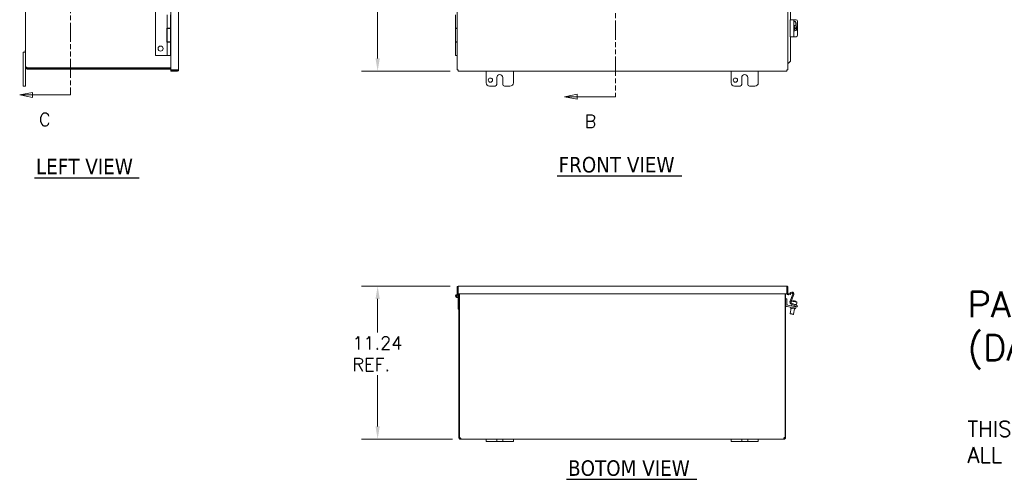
# Model space of a CAD drawing. Header units: inches. Extents: x 7 to 152, y 5 to 100.
# Tile 1 of 3: x 7 to 80, y 5 to 38. Entities that reach past the tile are written whole.
import ezdxf

# ---------------------------------------------------------------- set-up
doc = ezdxf.new("R2010")
doc.units = ezdxf.units.IN
doc.header["$LTSCALE"] = 9.5
doc.header["$MEASUREMENT"] = 0
doc.linetypes.add('DOUBLE_DASH_CHAIN', pattern=[1.2403, 0.6614, -0.0827, 0.1654, -0.0827, 0.1654, -0.0827])
for name, color, linetype, lineweight in [('Dimension (ANSI)', 7, 'Continuous', 5), ('Section Line (ANSI)', 7, 'DOUBLE_DASH_CHAIN', 5), ('Symbol (ANSI)', 7, 'Continuous', 5), ('Visible (ANSI)', 7, 'Continuous', 5)]:
    doc.layers.add(name, color=color, linetype=linetype, lineweight=lineweight)
doc.styles.add('Note Text (ANSI)', font='RomanS.shx')
doc.styles.add('ROMANS', font='romans.shx')
doc.styles.add('Text Style168', font='tahoma.ttf')
doc.dimstyles.new('Default (ANSI)', dxfattribs={"dimscale": 9.5, "dimtxt": 0.1, "dimasz": 0.098425, "dimexe": 0.125, "dimexo": 0.0625, "dimgap": 0.031496, "dimtad": 0, "dimtih": 1, "dimtoh": 1, "dimrnd": 1e-08, "dimzin": 0, "dimdsep": 46, "dimtxsty": 'ROMANS', "dimcen": 0.09, "dimdle": 0.393701, "dimclrd": 256, "dimclre": 256, "dimclrt": 256, "dimadec": 0, "dimazin": 0, "dimtfac": 1, "dimtofl": 0, "dimtmove": 0, "dimatfit": 3, "dimfxl": 1, "dimtolj": 1, "dimtzin": 0, "dimlwd": -1, "dimlwe": -1, "dimarcsym": 0})

# ---------------------------------------------------------------- blocks, each defined once
blk = doc.blocks.new('2dTransSection1')
at = {"layer": 'Section Line (ANSI)', "linetype": 'Continuous'}
for p, q in [((5.0691, 7.6946), (4.9711, 7.6751)), ((5.0691, 7.6556), (5.0691, 7.6946)), ((5.0691, 7.6751), (4.9711, 7.6751)), ((4.9711, 7.6751), (5.0691, 7.6556)), ((5.3648, 7.6751), (5.0691, 7.6751)), ((5.3648, 7.6751), (5.3648, 7.6591)), ((5.0691, 3.4722), (4.9711, 3.4527)), ((5.0691, 3.4527), (4.9711, 3.4527)), ((4.9711, 3.4527), (5.0691, 3.4332)), ((5.0691, 3.4332), (5.0691, 3.4722)), ((5.3648, 3.4527), (5.0691, 3.4527)), ((5.3648, 3.4687), (5.3648, 3.4527))]:
    blk.add_line(p, q, dxfattribs=at)
at = {"layer": 'Section Line (ANSI)', "linetype": 'DOUBLE_DASH_CHAIN', "ltscale": 0.023716}
blk.add_line((5.3648, 7.6751), (5.3648, 3.4527), dxfattribs=at)
at = {"layer": 'Section Line (ANSI)', "linetype": 'Continuous', "flags": 128}
for points in [[(5.0691, 7.6946), (4.9711, 7.6751), (5.0691, 7.6556), (5.0691, 7.6946)], [(5.0691, 3.4722), (4.9711, 3.4527), (5.0691, 3.4332), (5.0691, 3.4722)]]:
    blk.add_lwpolyline(points, dxfattribs=at)
at = {"layer": 'Section Line (ANSI)'}
for points in [[(5.0691, 7.6946), (4.9711, 7.6751), (5.0691, 7.6556), (5.0691, 7.6946)], [(5.0691, 3.4722), (4.9711, 3.4527), (5.0691, 3.4332), (5.0691, 3.4722)]]:
    blk.add_solid(points, dxfattribs=at)
at = {"layer": 'Section Line (ANSI)', "char_height": 0.1, "attachment_point": 7, "style": 'ROMANS'}
for insert in [(5.1249, 7.8129), (5.1249, 3.2129)]:
    blk.add_mtext('B', dxfattribs=dict(at, insert=insert))
blk = doc.blocks.new('2dTransSection2')
at = {"layer": 'Section Line (ANSI)', "linetype": 'Continuous'}
for p, q in [((0.8541, 7.6718), (0.7561, 7.6523)), ((0.8541, 7.6523), (0.7561, 7.6523)), ((0.7561, 7.6523), (0.8541, 7.6328)), ((0.8541, 7.6328), (0.8541, 7.6718)), ((1.1498, 7.6523), (0.8541, 7.6523)), ((1.1498, 7.6523), (1.1498, 7.6365)), ((0.8541, 3.4861), (0.7561, 3.4666)), ((0.8541, 3.4666), (0.7561, 3.4666)), ((0.7561, 3.4666), (0.8541, 3.4471)), ((0.8541, 3.4471), (0.8541, 3.4861)), ((1.1498, 3.4666), (0.8541, 3.4666)), ((1.1498, 3.4825), (1.1498, 3.4666))]:
    blk.add_line(p, q, dxfattribs=at)
at = {"layer": 'Section Line (ANSI)', "linetype": 'DOUBLE_DASH_CHAIN', "ltscale": 0.023676}
blk.add_line((1.1498, 7.6523), (1.1498, 3.4666), dxfattribs=at)
at = {"layer": 'Section Line (ANSI)', "linetype": 'Continuous', "flags": 128}
for points in [[(0.8541, 7.6718), (0.7561, 7.6523), (0.8541, 7.6328), (0.8541, 7.6718)], [(0.8541, 3.4861), (0.7561, 3.4666), (0.8541, 3.4471), (0.8541, 3.4861)]]:
    blk.add_lwpolyline(points, dxfattribs=at)
at = {"layer": 'Section Line (ANSI)'}
for points in [[(0.8541, 7.6718), (0.7561, 7.6523), (0.8541, 7.6328), (0.8541, 7.6718)], [(0.8541, 3.4861), (0.7561, 3.4666), (0.8541, 3.4471), (0.8541, 3.4861)]]:
    blk.add_solid(points, dxfattribs=at)
at = {"layer": 'Section Line (ANSI)', "char_height": 0.1, "attachment_point": 7, "style": 'ROMANS'}
for insert in [(0.9052, 7.7901), (0.9052, 3.2268)]:
    blk.add_mtext('C', dxfattribs=dict(at, insert=insert))
blk = doc.blocks.new('*D8')
at = {"layer": 'Defpoints', "color": 0, "transparency": 16777216}
for p in [(39.407, 70.994), (33.487, 34.684), (39.407, 34.684)]:
    blk.add_point(p, dxfattribs=at)
at = {"layer": 'Dimension (ANSI)', "transparency": 16777216}
for p, q in [((38.813, 70.994), (32.3, 70.994)), ((33.487, 70.059), (33.487, 53.613)), ((33.487, 35.619), (33.487, 52.065)), ((38.813, 34.684), (32.3, 34.684))]:
    blk.add_line(p, q, dxfattribs=at)
for points in [[(33.331, 70.059), (33.643, 70.059), (33.487, 70.994)], [(33.331, 35.619), (33.643, 35.619), (33.487, 34.684)]]:
    blk.add_solid(points, dxfattribs=at)
at = {"layer": 'Dimension (ANSI)', "transparency": 16777216, "insert": (31.723, 53.314), "char_height": 0.95, "attachment_point": 1, "style": 'ROMANS'}
blk.add_mtext('\\A1;36.31', dxfattribs=at)
blk = doc.blocks.new('*D18')
at = {"layer": 'Defpoints', "color": 0, "transparency": 16777216}
for p in [(39.412, 18.885), (33.487, 7.642), (39.576, 7.642)]:
    blk.add_point(p, dxfattribs=at)
at = {"layer": 'Dimension (ANSI)', "transparency": 16777216}
for p, q in [((38.818, 18.885), (32.3, 18.885)), ((33.487, 17.95), (33.487, 15.483)), ((33.487, 8.577), (33.487, 12.351)), ((38.982, 7.642), (32.3, 7.642))]:
    blk.add_line(p, q, dxfattribs=at)
for points in [[(33.331, 17.95), (33.643, 17.95), (33.487, 18.885)], [(33.331, 8.577), (33.643, 8.577), (33.487, 7.642)]]:
    blk.add_solid(points, dxfattribs=at)
at = {"layer": 'Dimension (ANSI)', "transparency": 16777216, "insert": (31.632, 15.184), "char_height": 0.95, "attachment_point": 1, "style": 'ROMANS'}
blk.add_mtext('\\A1;11.24{\\PREF.}', dxfattribs=at)

msp = doc.modelspace()

# ---------------------------------------------------------------- linework, layer by layer
at = {"layer": 'Symbol (ANSI)', "lineweight": 30}
for p, q in [((8.268, 26.851), (15.964, 26.851)), ((46.668, 26.984), (55.833, 26.984)), ((47.363, 4.694), (56.933, 4.694))]:
    msp.add_line(p, q, dxfattribs=at)
at = {"layer": 'Visible (ANSI)'}
for p, q in [((18.3, 34.769), (18.3, 70.909)), ((18.862, 70.905), (18.862, 34.774)), ((39.322, 34.769), (39.322, 70.909)), ((63.632, 70.909), (63.632, 34.769)), ((7.619, 34.956), (7.619, 70.723)), ((17.163, 35.839), (17.163, 69.839)), ((63.822, 38.464), (63.822, 52.214)), ((63.835, 38.464), (63.835, 52.214)), ((18.018, 38.819), (18.018, 37.839)), ((18.268, 38.819), (18.268, 37.839)), ((39.209, 38.819), (39.209, 37.839)), ((63.923, 38.464), (63.797, 38.464)), ((63.797, 37.214), (63.797, 38.464)), ((63.923, 38.464), (64.071, 38.464)), ((64.231, 38.464), (64.071, 38.464)), ((64.071, 37.214), (64.071, 38.464)), ((17.993, 37.839), (18.018, 37.839)), ((17.993, 36.819), (17.993, 37.839)), ((18.268, 37.839), (18.018, 37.839)), ((18.018, 37.824), (18.268, 37.824)), ((18.018, 37.824), (18.018, 36.844)), ((18.083, 37.824), (18.083, 37.839)), ((18.203, 37.824), (18.203, 37.839)), ((18.3, 37.824), (18.268, 37.824)), ((18.268, 37.824), (18.268, 36.844)), ((39.322, 37.839), (39.209, 37.839)), ((39.209, 37.824), (39.322, 37.824)), ((39.209, 37.824), (39.209, 36.844)), ((64.091, 38.044), (64.071, 38.044)), ((64.076, 37.877), (64.071, 37.877)), ((64.071, 37.802), (64.076, 37.802)), ((64.091, 37.634), (64.071, 37.634)), ((64.122, 37.964), (64.073, 37.964)), ((64.073, 37.714), (64.122, 37.714)), ((64.104, 37.877), (64.104, 37.964)), ((64.125, 37.877), (64.104, 37.877)), ((64.104, 37.802), (64.125, 37.802)), ((64.104, 37.714), (64.104, 37.802)), ((64.289, 37.877), (64.125, 37.877)), ((64.125, 37.802), (64.289, 37.802)), ((64.207, 38.007), (64.207, 38.214)), ((64.238, 38.214), (64.238, 37.979)), ((64.344, 37.339), (64.344, 38.339)), ((63.797, 37.214), (63.923, 37.214)), ((63.822, 35.419), (63.822, 37.214)), ((63.835, 35.419), (63.835, 37.214)), ((64.071, 37.214), (63.923, 37.214)), ((64.071, 37.214), (64.231, 37.214)), ((7.582, 36.194), (7.619, 36.209)), ((7.582, 36.105), (7.582, 36.194)), ((18.018, 36.819), (17.993, 36.819)), ((18.268, 36.844), (18.018, 36.844)), ((18.018, 36.819), (18.268, 36.819)), ((18.018, 36.819), (18.018, 35.839)), ((18.083, 36.819), (18.083, 36.844)), ((18.203, 36.819), (18.203, 36.844)), ((18.268, 36.844), (18.3, 36.844)), ((18.268, 36.819), (18.268, 35.839)), ((39.322, 36.844), (39.209, 36.844)), ((39.209, 36.819), (39.322, 36.819)), ((39.209, 36.819), (39.209, 35.839)), ((7.619, 36.084), (7.439, 36.084)), ((7.439, 35.834), (7.439, 36.084)), ((7.439, 35.834), (7.439, 33.834)), ((7.582, 36.105), (7.619, 36.089)), ((18.018, 35.839), (17.163, 35.839)), ((18.268, 35.839), (18.018, 35.839)), ((39.322, 35.839), (39.209, 35.839)), ((7.619, 34.956), (7.661, 34.956)), ((7.619, 34.944), (7.619, 34.956)), ((7.619, 34.944), (7.661, 34.944)), ((7.619, 33.834), (7.619, 34.944)), ((7.661, 34.956), (7.693, 34.956)), ((7.661, 34.944), (7.693, 34.944)), ((7.693, 34.956), (7.693, 34.944)), ((7.724, 34.913), (7.724, 34.881)), ((7.724, 34.913), (7.734, 34.913)), ((7.724, 34.881), (7.724, 34.839)), ((7.734, 34.839), (7.724, 34.839)), ((18.3, 34.918), (7.734, 34.918)), ((7.734, 34.913), (7.734, 34.839)), ((7.734, 34.913), (18.3, 34.913)), ((7.734, 34.839), (18.3, 34.839)), ((18.773, 34.769), (18.3, 34.769)), ((18.773, 34.758), (18.3, 34.758)), ((18.3, 34.758), (18.3, 34.684)), ((18.773, 34.758), (18.773, 34.684)), ((39.396, 34.769), (39.322, 34.769)), ((39.407, 34.758), (39.407, 34.684)), ((63.547, 34.758), (63.547, 34.684)), ((63.558, 34.769), (63.632, 34.769)), ((63.65, 35.269), (63.632, 35.269)), ((63.674, 35.269), (63.65, 35.269)), ((63.822, 35.419), (63.674, 35.269)), ((63.674, 35.269), (63.687, 35.269)), ((63.687, 35.269), (63.835, 35.419)), ((63.835, 35.419), (63.822, 35.419)), ((18.3, 34.684), (18.773, 34.684)), ((63.547, 34.684), (39.407, 34.684)), ((41.459, 33.834), (41.459, 34.684)), ((42.24, 33.709), (42.24, 34.209)), ((42.678, 34.209), (42.678, 33.709)), ((43.459, 34.684), (43.459, 33.834)), ((59.459, 33.834), (59.459, 34.684)), ((60.24, 33.709), (60.24, 34.209)), ((60.678, 34.209), (60.678, 33.709)), ((61.459, 34.684), (61.459, 33.834)), ((7.439, 33.584), (7.439, 33.834)), ((7.439, 33.584), (7.619, 33.584)), ((7.619, 33.834), (7.619, 33.584)), ((42.115, 33.584), (41.709, 33.584)), ((43.209, 33.584), (42.803, 33.584)), ((60.115, 33.584), (59.709, 33.584)), ((61.209, 33.584), (60.803, 33.584)), ((39.412, 18.885), (63.543, 18.885)), ((39.396, 18.796), (39.322, 18.796)), ((39.322, 18.796), (39.322, 18.323)), ((39.396, 18.323), (39.322, 18.323)), ((39.355, 18.107), (39.376, 18.048)), ((39.396, 18.796), (39.396, 18.323)), ((39.396, 18.166), (39.396, 17.186)), ((39.407, 18.323), (39.407, 18.796)), ((63.547, 18.323), (39.407, 18.323)), ((39.459, 18.323), (39.459, 7.756)), ((39.496, 7.757), (39.496, 18.323)), ((63.422, 18.323), (63.422, 7.757)), ((63.459, 7.756), (63.459, 18.323)), ((63.547, 18.796), (63.547, 18.323)), ((63.558, 18.796), (63.558, 18.323)), ((63.558, 18.796), (63.632, 18.796)), ((63.558, 18.323), (63.632, 18.323)), ((63.632, 18.323), (63.632, 18.796)), ((63.674, 18.33), (63.65, 18.326)), ((63.663, 18.253), (63.687, 18.257)), ((63.822, 18.356), (63.674, 18.33)), ((63.674, 18.33), (63.687, 18.257)), ((63.687, 18.257), (63.835, 18.283)), ((63.784, 17.737), (63.985, 18.289)), ((63.797, 18.428), (63.923, 18.45)), ((63.81, 18.354), (63.797, 18.428)), ((63.915, 18.373), (63.822, 18.356)), ((63.835, 18.283), (63.822, 18.356)), ((64.063, 18.283), (63.859, 17.721)), ((63.564, 17.954), (63.459, 17.954)), ((63.563, 17.389), (64.09, 17.296)), ((63.564, 17.548), (63.564, 17.954)), ((64.108, 17.399), (63.616, 17.486)), ((64.199, 17.416), (63.85, 17.579)), ((63.878, 17.722), (63.867, 17.662)), ((63.889, 17.785), (63.878, 17.722)), ((63.878, 17.722), (63.881, 17.722)), ((63.892, 17.784), (63.881, 17.722)), ((63.889, 17.785), (63.892, 17.784)), ((63.891, 17.643), (64.231, 17.484)), ((63.892, 17.784), (64.289, 17.714)), ((63.927, 17.543), (63.908, 17.435)), ((64.056, 17.813), (64.056, 17.815)), ((64.058, 17.565), (64.26, 17.529)), ((64.076, 17.811), (64.073, 17.792)), ((64.083, 17.81), (64.081, 17.8)), ((64.108, 17.399), (64.231, 17.378)), ((64.122, 17.783), (64.125, 17.802)), ((64.145, 17.797), (64.145, 17.799)), ((64.162, 17.434), (64.154, 17.391)), ((64.181, 17.543), (64.175, 17.51)), ((64.313, 17.363), (64.199, 17.416)), ((64.213, 17.274), (64.231, 17.378)), ((64.231, 17.484), (64.344, 17.431)), ((64.281, 17.651), (64.26, 17.529)), ((64.278, 17.652), (64.289, 17.714)), ((64.278, 17.652), (64.281, 17.651)), ((64.292, 17.714), (64.281, 17.651)), ((64.289, 17.714), (64.292, 17.714)), ((64.313, 17.363), (64.344, 17.431)), ((39.396, 17.186), (39.459, 17.186)), ((63.879, 17.269), (63.809, 16.873)), ((63.809, 16.873), (64.055, 16.829)), ((63.829, 16.844), (63.809, 16.873)), ((64.026, 16.809), (63.829, 16.844)), ((63.844, 17.339), (63.833, 17.277)), ((64.171, 17.218), (63.833, 17.277)), ((64.026, 16.809), (64.055, 16.829)), ((64.125, 17.226), (64.055, 16.829)), ((64.213, 17.274), (64.09, 17.296)), ((64.182, 17.28), (64.171, 17.218)), ((39.459, 7.756), (39.533, 7.756)), ((39.459, 7.747), (39.459, 7.756)), ((39.459, 7.747), (39.5, 7.747)), ((39.5, 7.747), (39.533, 7.747)), ((39.533, 7.761), (39.533, 7.756)), ((39.533, 7.756), (39.533, 7.747)), ((39.564, 7.684), (39.564, 7.716)), ((39.564, 7.716), (39.576, 7.716)), ((39.564, 7.642), (39.564, 7.684)), ((39.576, 7.642), (39.564, 7.642)), ((39.576, 7.684), (39.576, 7.716)), ((39.576, 7.642), (39.576, 7.684)), ((41.459, 7.642), (39.576, 7.642)), ((41.459, 7.642), (41.709, 7.642)), ((41.459, 7.642), (41.459, 7.462)), ((41.709, 7.462), (41.459, 7.462)), ((42.115, 7.642), (41.709, 7.642)), ((41.709, 7.462), (42.115, 7.462)), ((42.115, 7.642), (42.24, 7.642)), ((42.24, 7.462), (42.115, 7.462)), ((42.24, 7.462), (42.24, 7.642)), ((42.24, 7.642), (42.678, 7.642)), ((42.678, 7.462), (42.24, 7.462)), ((42.678, 7.642), (42.803, 7.642)), ((42.678, 7.642), (42.678, 7.462)), ((42.803, 7.462), (42.678, 7.462)), ((43.209, 7.642), (42.803, 7.642)), ((42.803, 7.462), (43.209, 7.462)), ((43.209, 7.642), (43.459, 7.642)), ((43.459, 7.462), (43.209, 7.462)), ((59.459, 7.642), (43.459, 7.642)), ((43.459, 7.462), (43.459, 7.642)), ((59.459, 7.642), (59.709, 7.642)), ((59.459, 7.642), (59.459, 7.462)), ((59.709, 7.462), (59.459, 7.462)), ((60.115, 7.642), (59.709, 7.642)), ((59.709, 7.462), (60.115, 7.462)), ((60.115, 7.642), (60.24, 7.642)), ((60.24, 7.462), (60.115, 7.462)), ((60.24, 7.462), (60.24, 7.642)), ((60.24, 7.642), (60.678, 7.642)), ((60.678, 7.462), (60.24, 7.462)), ((60.678, 7.642), (60.803, 7.642)), ((60.678, 7.642), (60.678, 7.462)), ((60.803, 7.462), (60.678, 7.462)), ((61.209, 7.642), (60.803, 7.642)), ((60.803, 7.462), (61.209, 7.462)), ((61.209, 7.642), (61.459, 7.642)), ((61.459, 7.462), (61.209, 7.462)), ((63.341, 7.642), (61.459, 7.642)), ((61.459, 7.462), (61.459, 7.642)), ((63.341, 7.684), (63.341, 7.716)), ((63.341, 7.716), (63.353, 7.716)), ((63.341, 7.642), (63.341, 7.684)), ((63.353, 7.642), (63.341, 7.642)), ((63.353, 7.684), (63.353, 7.716)), ((63.353, 7.642), (63.353, 7.684)), ((63.385, 7.756), (63.385, 7.761)), ((63.385, 7.756), (63.459, 7.756)), ((63.385, 7.747), (63.385, 7.756)), ((63.385, 7.747), (63.417, 7.747)), ((63.417, 7.747), (63.459, 7.747)), ((63.459, 7.756), (63.459, 7.747))]:
    msp.add_line(p, q, dxfattribs=at)
for centre, radius in [((17.538, 36.339), 0.188), ((41.772, 34.022), 0.157), ((59.772, 34.022), 0.157), ((39.334, 18.166), 0.06)]:
    msp.add_circle(centre, radius, dxfattribs=at)
for centre, radius, start, end in [((7.666, 34.9), 0.07, 15.4455, 33.40515), ((42.459, 34.209), 0.219, 0, 180), ((60.459, 34.209), 0.219, 0, 180), ((41.709, 33.834), 0.25, 180, 270), ((42.115, 33.709), 0.125, 270, 0), ((42.803, 33.709), 0.125, 180, 270), ((43.209, 33.834), 0.25, 270, 0), ((59.709, 33.834), 0.25, 180, 270), ((60.115, 33.709), 0.125, 270, 0), ((60.803, 33.709), 0.125, 180, 270), ((61.209, 33.834), 0.25, 270, 0), ((39.334, 18.166), 0.125, 0, 290), ((39.334, 18.166), 0.0625, 0, 290), ((63.648, 18.341), 0.0896, 191.97547, 280), ((63.648, 18.341), 0.0156, 180, 280), ((63.926, 18.311), 0.063, 340, 100), ((63.945, 18.326), 0.126, 340, 100), ((63.585, 17.513), 0.126, 180, 260), ((63.627, 17.548), 0.063, 180, 260), ((63.903, 17.693), 0.126, 160, 245), ((63.918, 17.7), 0.063, 160, 245), ((64.036, 17.441), 0.374, 87.05313, 113.17684), ((64.036, 17.441), 0.372, 83.85015, 112.73079), ((64.036, 17.441), 0.353, 75.93542, 84.06458), ((64.036, 17.441), 0.372, 47.26921, 76.14985), ((64.036, 17.441), 0.374, 46.82316, 72.94687), ((39.522, 7.692), 0.07, 52.23894, 112.20399), ((63.395, 7.692), 0.07, 67.79601, 127.76106)]:
    msp.add_arc(centre, radius, start, end, dxfattribs=at)
for centre, major_axis, ratio, start_param, end_param in [((64.118, 38.214), (0, 0.133), 0.906308, 4.712389, 6.684738), ((64.086, 38.214), (0, 0.133), 0.906308, 4.712389, 6.151326), ((64.231, 38.339), (0, 0.125), 0.906308, 4.712389, 6.283185), ((64.091, 37.839), (0, 0.205), 0.984808, 4.896559, 6.382223), ((64.091, 37.839), (0, -0.205), 0.984808, 6.184148, 7.669811), ((64.012, 37.839), (0, 0.373), 0.173648, 4.812997, 5.053776), ((64.012, 37.839), (0, 0.373), 0.173648, 4.371002, 4.611781), ((64.061, 37.839), (0, -0.373), 0.173648, 1.671404, 1.912183), ((64.061, 37.839), (0, -0.373), 0.173648, 1.22941, 1.470188), ((64.08, 37.839), (0, -0.205), 0.984808, 1.386626, 1.754967), ((64.231, 37.339), (0, -0.125), 0.906308, 0, 1.570796), ((64.005, 17.446), (0.065, 0.367), 0.544094, 0.067198, 0.186439), ((64.023, 17.443), (0.065, 0.368), 0.839024, 0.100608, 0.103439), ((64.067, 17.436), (0.065, 0.367), 0.544094, 0.067198, 0.282469), ((64.05, 17.439), (0.065, 0.368), 0.839024, 0.100608, 0.123541), ((64.005, 17.446), (0.065, 0.367), 0.544094, 6.127237, 6.215988), ((64.023, 17.443), (0.065, 0.368), 0.839024, 6.159644, 6.182577), ((64.05, 17.439), (0.065, 0.368), 0.839024, 5.991203, 6.182577)]:
    msp.add_ellipse(centre, major_axis=major_axis, ratio=ratio, start_param=start_param, end_param=end_param, dxfattribs=at)
for points, knots in [([(7.619, 34.956), (7.619, 34.965), (7.627, 34.97), (7.644, 34.969), (7.662, 34.969), (7.689, 34.962), (7.709, 34.95), (7.715, 34.946), (7.72, 34.942), (7.724, 34.938)], [0.930922, 0.930922, 0.930922, 0.930922, 1.616247, 1.616247, 1.616247, 2.341225, 2.341225, 2.341225, 2.558563, 2.558563, 2.558563, 2.558563]), ([(7.724, 34.839), (7.708, 34.839), (7.682, 34.844), (7.661, 34.861), (7.64, 34.877), (7.625, 34.902), (7.621, 34.925), (7.62, 34.932), (7.619, 34.938), (7.619, 34.944)], [-0.911742, -0.911742, -0.911742, -0.911742, -0.196392, -0.196392, -0.196392, 0.494511, 0.494511, 0.494511, 0.69622, 0.69622, 0.69622, 0.69622]), ([(7.693, 34.944), (7.693, 34.936), (7.698, 34.925), (7.706, 34.919), (7.713, 34.915), (7.72, 34.913), (7.724, 34.913)], [-0.69622, -0.69622, -0.69622, -0.69622, 0.225586, 0.225586, 0.225586, 0.911742, 0.911742, 0.911742, 0.911742]), ([(18.773, 34.684), (18.807, 34.684), (18.84, 34.705), (18.854, 34.736), (18.859, 34.748), (18.862, 34.761), (18.862, 34.774)], [0, 0, 0, 0, 1.140028, 1.140028, 1.140028, 1.570796, 1.570796, 1.570796, 1.570796]), ([(18.862, 34.774), (18.862, 34.773), (18.841, 34.772), (18.81, 34.77), (18.798, 34.77), (18.786, 34.77), (18.773, 34.769)], [0, 0, 0, 0, 1.140028, 1.140028, 1.140028, 1.570796, 1.570796, 1.570796, 1.570796]), ([(39.412, 34.774), (39.378, 34.773), (39.345, 34.772), (39.33, 34.77), (39.325, 34.77), (39.322, 34.77), (39.322, 34.769)], [0, 0, 0, 0, 1.140028, 1.140028, 1.140028, 1.570796, 1.570796, 1.570796, 1.570796]), ([(39.407, 34.684), (39.408, 34.684), (39.409, 34.705), (39.41, 34.736), (39.411, 34.748), (39.411, 34.761), (39.412, 34.774)], [0, 0, 0, 0, 1.140028, 1.140028, 1.140028, 1.570796, 1.570796, 1.570796, 1.570796]), ([(63.543, 34.774), (63.544, 34.74), (63.545, 34.707), (63.546, 34.692), (63.546, 34.687), (63.547, 34.684), (63.547, 34.684)], [0, 0, 0, 0, 1.140028, 1.140028, 1.140028, 1.570796, 1.570796, 1.570796, 1.570796]), ([(63.632, 34.769), (63.632, 34.77), (63.611, 34.771), (63.58, 34.773), (63.568, 34.773), (63.555, 34.773), (63.543, 34.774)], [0, 0, 0, 0, 1.140028, 1.140028, 1.140028, 1.570796, 1.570796, 1.570796, 1.570796]), ([(39.412, 18.885), (39.378, 18.885), (39.345, 18.864), (39.33, 18.833), (39.325, 18.821), (39.322, 18.808), (39.322, 18.796)], [0, 0, 0, 0, 1.140028, 1.140028, 1.140028, 1.570796, 1.570796, 1.570796, 1.570796]), ([(39.407, 18.796), (39.408, 18.83), (39.409, 18.863), (39.41, 18.877), (39.411, 18.882), (39.411, 18.885), (39.412, 18.885)], [0, 0, 0, 0, 1.140028, 1.140028, 1.140028, 1.570796, 1.570796, 1.570796, 1.570796]), ([(63.543, 18.885), (63.544, 18.885), (63.545, 18.864), (63.546, 18.833), (63.546, 18.821), (63.547, 18.808), (63.547, 18.796)], [0, 0, 0, 0, 1.140028, 1.140028, 1.140028, 1.570796, 1.570796, 1.570796, 1.570796]), ([(63.632, 18.796), (63.632, 18.83), (63.611, 18.863), (63.58, 18.877), (63.568, 18.882), (63.555, 18.885), (63.543, 18.885)], [0, 0, 0, 0, 1.140028, 1.140028, 1.140028, 1.570796, 1.570796, 1.570796, 1.570796]), ([(39.564, 7.642), (39.543, 7.642), (39.516, 7.65), (39.496, 7.667), (39.474, 7.685), (39.463, 7.712), (39.46, 7.732), (39.459, 7.737), (39.459, 7.743), (39.459, 7.747)], [0.930922, 0.930922, 0.930922, 0.930922, 1.616247, 1.616247, 1.616247, 2.341225, 2.341225, 2.341225, 2.558563, 2.558563, 2.558563, 2.558563]), ([(39.533, 7.747), (39.533, 7.741), (39.536, 7.73), (39.545, 7.723), (39.551, 7.718), (39.558, 7.716), (39.564, 7.716)], [-2.558563, -2.558563, -2.558563, -2.558563, -1.576262, -1.576262, -1.576262, -0.930922, -0.930922, -0.930922, -0.930922]), ([(39.565, 7.747), (39.578, 7.731), (39.587, 7.705), (39.591, 7.683), (39.594, 7.663), (39.591, 7.648), (39.584, 7.644), (39.581, 7.643), (39.579, 7.642), (39.576, 7.642)], [-0.911742, -0.911742, -0.911742, -0.911742, -0.196392, -0.196392, -0.196392, 0.494511, 0.494511, 0.494511, 0.69622, 0.69622, 0.69622, 0.69622]), ([(63.341, 7.642), (63.331, 7.642), (63.325, 7.65), (63.325, 7.667), (63.325, 7.684), (63.331, 7.711), (63.342, 7.731), (63.345, 7.737), (63.349, 7.743), (63.352, 7.747)], [2.445373, 2.445373, 2.445373, 2.445373, 3.134668, 3.134668, 3.134668, 3.848224, 3.848224, 3.848224, 4.053334, 4.053334, 4.053334, 4.053334]), ([(63.353, 7.716), (63.362, 7.716), (63.373, 7.721), (63.379, 7.729), (63.383, 7.736), (63.385, 7.743), (63.385, 7.747)], [-2.210671, -2.210671, -2.210671, -2.210671, -1.292091, -1.292091, -1.292091, -0.58303, -0.58303, -0.58303, -0.58303]), ([(63.459, 7.747), (63.459, 7.732), (63.454, 7.707), (63.438, 7.685), (63.423, 7.664), (63.398, 7.649), (63.374, 7.644), (63.367, 7.643), (63.36, 7.642), (63.353, 7.642)], [0.58303, 0.58303, 0.58303, 0.58303, 1.311421, 1.311421, 1.311421, 1.999095, 1.999095, 1.999095, 2.210671, 2.210671, 2.210671, 2.210671])]:
    msp.add_open_spline(points, degree=3, knots=knots, dxfattribs=at)
for points in [[(7.693, 34.957), (7.693, 34.957), (7.693, 34.956), (7.693, 34.956)], [(18.788, 34.77), (18.786, 34.763), (18.779, 34.758), (18.773, 34.758)], [(39.412, 34.774), (39.404, 34.772), (39.396, 34.771), (39.396, 34.769)], [(39.412, 34.774), (39.41, 34.766), (39.409, 34.758), (39.407, 34.758)], [(63.543, 34.774), (63.544, 34.766), (63.546, 34.758), (63.547, 34.758)], [(63.543, 34.774), (63.551, 34.772), (63.558, 34.771), (63.558, 34.769)], [(39.408, 18.811), (39.401, 18.809), (39.396, 18.802), (39.396, 18.796)], [(63.547, 18.811), (63.553, 18.809), (63.558, 18.802), (63.558, 18.796)], [(39.576, 7.716), (39.578, 7.716), (39.58, 7.716), (39.582, 7.717)], [(63.335, 7.717), (63.337, 7.716), (63.339, 7.716), (63.341, 7.716)]]:
    msp.add_open_spline(points, degree=3, dxfattribs=at)

# ---------------------------------------------------------------- block references
at = {"layer": 'Section Line (ANSI)', "xscale": 9.5, "yscale": 9.5, "zscale": 9.5}
for name in ['2dTransSection2', '2dTransSection1']:
    msp.add_blockref(name, (0, 0), dxfattribs=at)

# ---------------------------------------------------------------- texts
at = {"layer": 'Symbol (ANSI)', "char_height": 1.14, "attachment_point": 7, "style": 'Text Style168'}
for s, insert in [('LEFT VIEW', (8.382, 27.108)), ('FRONT VIEW', (46.782, 27.217)), ('BOTOM VIEW', (47.477, 4.926))]:
    msp.add_mtext(s, dxfattribs=dict(at, insert=insert))
at = {"layer": 'Symbol (ANSI)', "insert": (76.831, 12.206), "char_height": 0.95, "width": 70.14218, "attachment_point": 4, "line_spacing_factor": 1.003304, "style": 'Note Text (ANSI)'}
msp.add_mtext('{\\fRomanS|b0|i0|c0|p2;\\H2x;PART#: B362411CH\\P(DATA SUBJECT TO CHANGE WITHOUT NOTICE)\\P \\P\\H0.6x;THIS DRAWING IS PROPERTY OF HUBBELL INC. WIEGMANN\\PALL INFORMATION IS PROPRIETARY AND NOT TO BE DUPLICATED}', dxfattribs=at)

# ---------------------------------------------------------------- dimensions: what is measured, and where the dimension line sits
at = {"layer": 'Dimension (ANSI)'}
dim = msp.add_linear_dim(base=(33.487, 34.684), p1=(39.407, 70.994), p2=(39.407, 34.684), angle=270, dimstyle='Default (ANSI)', override={"dimdec": 2, "dimtp": 0, "dimtm": 0, "dimtdec": 2, "dimatfit": 1}, dxfattribs=at)
dim.commit()
dim.dimension.update_dxf_attribs({"geometry": '*D8', "text_midpoint": (33.487, 52.839), "dimtype": 160})
dim = msp.add_linear_dim(base=(33.487, 7.642), p1=(39.412, 18.885), p2=(39.576, 7.642), angle=270, text='<>{\\PREF.}', dimstyle='Default (ANSI)', override={"dimdec": 2, "dimtp": 0, "dimtm": 0, "dimtdec": 2, "dimatfit": 1, "dimtvp": -0.25}, dxfattribs=at)
dim.commit()
dim.dimension.update_dxf_attribs({"geometry": '*D18', "text_midpoint": (33.487, 13.917), "dimtype": 160})

doc.saveas('drawing.dxf')
